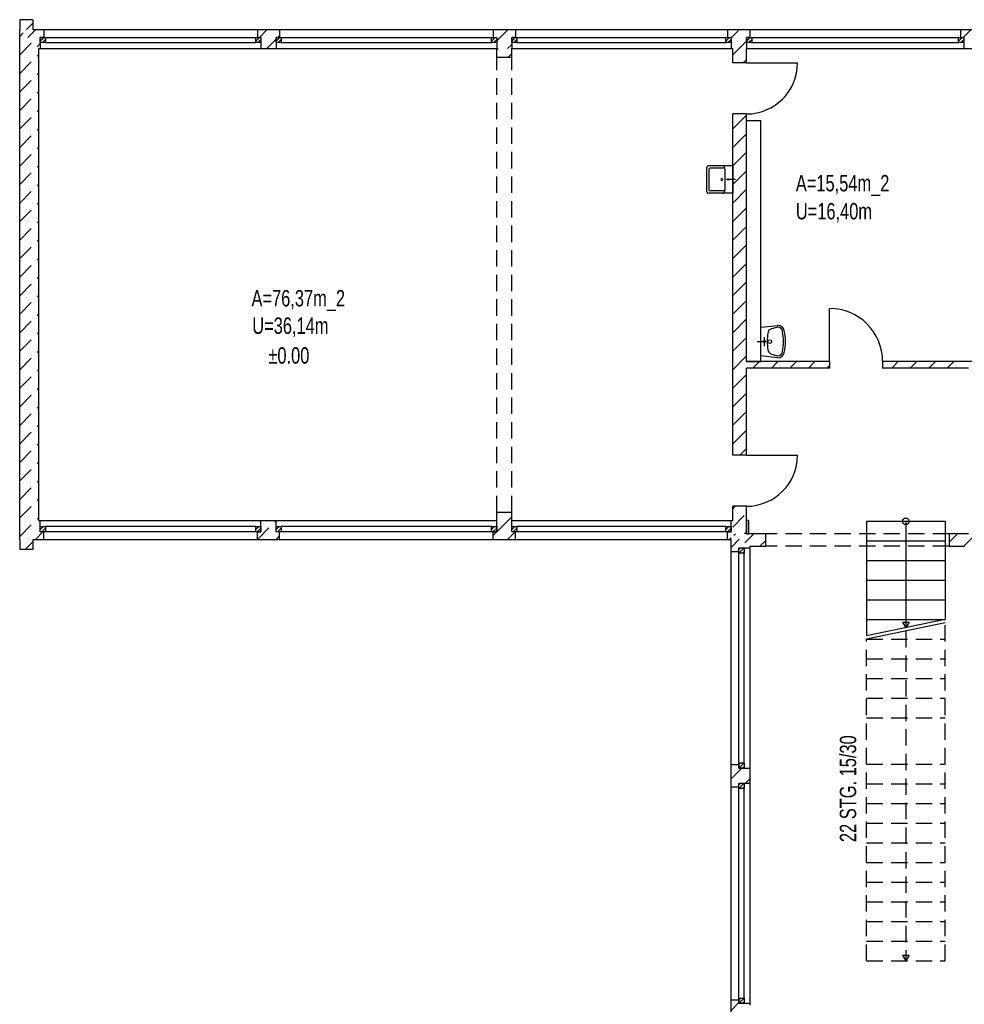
# Model space of a CAD drawing. Header units: metres. Extents: x 940 to 7099, y 1241 to 5343.
# Tile 5 of 23: x 940 to 2383, y 3096 to 4600. Entities that reach past the tile are written whole.
import ezdxf
from ezdxf.enums import TextEntityAlignment as Align

# ---------------------------------------------------------------- set-up
doc = ezdxf.new("R2010")
doc.units = ezdxf.units.M
doc.header["$LTSCALE"] = 100
doc.header["$MEASUREMENT"] = 0
doc.linetypes.add('HIDDEN', pattern=[0.375, 0.25, -0.125])
for name, color, linetype in [('1', 2, 'Continuous'), ('108', 61, 'Continuous'), ('109', 61, 'Continuous'), ('20', 211, 'Continuous'), ('22', 211, 'Continuous'), ('30', 5, 'Continuous'), ('32', 2, 'Continuous'), ('36', 3, 'Continuous'), ('64', 1, 'Continuous'), ('67', 2, 'Continuous'), ('68', 211, 'Continuous'), ('69', 6, 'Continuous'), ('74', 6, 'Continuous')]:
    doc.layers.add(name, color=color, linetype=linetype)

msp = doc.modelspace()

# ---------------------------------------------------------------- linework, layer by layer
at = {"layer": '1', "linetype": 'Continuous'}
for p, q in [((2079.5, 3815), (2050, 3815)), ((2079.5, 3796), (2079.5, 3815)), ((2389, 3815), (2359.5, 3815)), ((2359.5, 3815), (2359.5, 3796)), ((2055.5, 3796), (2079.5, 3796)), ((2359.5, 3796), (2383.5, 3796))]:
    msp.add_line(p, q, dxfattribs=at)
at = {"layer": '108', "linetype": 'Continuous'}
for p, q in [((2233.5, 3834), (2233.5, 3659)), ((2233.5, 3834), (2353.5, 3834)), ((2233.5, 3834), (2353.5, 3834)), ((2293.5, 3834), (2293.5, 3671.5)), ((2353.5, 3834), (2353.5, 3684)), ((2233.5, 3804), (2353.5, 3804)), ((2233.5, 3774), (2353.5, 3774)), ((2233.5, 3744), (2353.5, 3744)), ((2233.5, 3714), (2353.5, 3714)), ((2353.5, 3684), (2233.5, 3659)), ((2233.5, 3684), (2353.5, 3684)), ((2353.5, 3679), (2233.5, 3654)), ((2288.5, 3680.1603), (2298.5, 3680.1603)), ((2288.5, 3680.1603), (2293.5, 3671.5)), ((2298.5, 3680.1603), (2293.5, 3671.5))]:
    msp.add_line(p, q, dxfattribs=at)
msp.add_circle((2293.5, 3834), 5, dxfattribs=at)
at = {"layer": '109', "linetype": 'HIDDEN'}
for p, q in [((2353.5, 3163), (2353.5, 3679)), ((2233.5, 3654), (2353.5, 3654)), ((2233.5, 3163), (2233.5, 3654)), ((2293.5, 3666.5), (2293.5, 3163)), ((2233.5, 3624), (2353.5, 3624)), ((2233.5, 3594), (2353.5, 3594)), ((2233.5, 3564), (2353.5, 3564)), ((2233.5, 3534), (2353.5, 3534)), ((2233.5, 3463), (2353.5, 3463)), ((2233.5, 3433), (2353.5, 3433)), ((2233.5, 3403), (2353.5, 3403)), ((2233.5, 3373), (2353.5, 3373)), ((2233.5, 3343), (2353.5, 3343)), ((2233.5, 3313), (2353.5, 3313)), ((2233.5, 3283), (2353.5, 3283)), ((2233.5, 3253), (2353.5, 3253)), ((2233.5, 3223), (2353.5, 3223)), ((2233.5, 3193), (2353.5, 3193)), ((2233.5, 3163), (2353.5, 3163)), ((2233.5, 3163), (2353.5, 3163)), ((2288.5, 3171.6603), (2298.5, 3171.6603)), ((2288.5, 3171.6603), (2293.5, 3163)), ((2298.5, 3171.6603), (2293.5, 3163))]:
    msp.add_line(p, q, dxfattribs=at)
at = {"layer": '20', "linetype": 'Continuous'}
for p, q in [((952.3066, 4572.6934), (964.6133, 4585)), ((2026.49, 4572.0744), (2039.4156, 4585)), ((966.4488, 4558.5512), (971.51, 4563.6124)), ((1669, 4553.9957), (1671.0043, 4556)), ((2029, 4546.3001), (2038.6999, 4556)), ((2038.6999, 4556), (2050.01, 4567.3101)), ((1686.2886, 4543), (1691.5, 4548.2114)), ((2044.9841, 4534), (2050, 4539.0159)), ((2029, 4433.1631), (2050, 4454.1631)), ((2029, 4404.8788), (2050, 4425.8788)), ((2029, 4376.5945), (2050, 4397.5945)), ((2029, 4348.3102), (2050, 4369.3102)), ((2029, 4320.026), (2050, 4341.026)), ((2029, 4291.7417), (2050, 4312.7417)), ((2029, 4263.4574), (2050, 4284.4574)), ((2029, 4235.1732), (2050, 4256.1732)), ((2029, 4206.8889), (2050, 4227.8889)), ((2029, 4178.6046), (2050, 4199.6046)), ((2029, 4150.3203), (2050, 4171.3203)), ((2029, 4122.0361), (2050, 4143.0361)), ((2029, 4093.7518), (2050, 4114.7518)), ((2029, 4065.4675), (2050, 4086.4675)), ((2059.8167, 4068), (2069.8167, 4078)), ((2088.101, 4068), (2098.101, 4078)), ((2116.3853, 4068), (2126.3853, 4078)), ((2144.6696, 4068), (2154.6696, 4078)), ((2172.9538, 4068), (2177, 4072.0462)), ((2029, 4037.1833), (2050, 4058.1833)), ((2029, 4008.899), (2050, 4029.899)), ((2029, 3980.6147), (2050, 4001.6147)), ((2029, 3952.3304), (2050, 3973.3304)), ((2039.9538, 3935), (2050, 3945.0462)), ((1668.51, 3818.1146), (1685.3954, 3835)), ((1669, 3846.8889), (1670.1111, 3848)), ((1685.3954, 3835), (1691.5, 3841.1046)), ((1663.01, 3812.6146), (1668.3954, 3818)), ((1684.6797, 3806), (1696.6797, 3818)), ((2024.0909, 3806), (2026.7273, 3808.6364)), ((2030.482, 3812.3911), (2033.0909, 3815)), ((2047.5704, 3801.1952), (2061.3752, 3815)), ((2070.6595, 3796), (2079.5, 3804.8405)), ((2359.5, 3801.9978), (2372.5022, 3815)), ((2381.7864, 3796), (2400.7864, 3815)), ((2026.5, 3440.7136), (2043.0364, 3457.25)), ((2048.3207, 3434.25), (2055.5, 3441.4293))]:
    msp.add_line(p, q, dxfattribs=at)
at = {"layer": '22', "linetype": 'HIDDEN'}
for p, q in [((950.4711, 4585), (960, 4594.5289)), ((940, 4574.5289), (945.2356, 4579.7644)), ((1306.1667, 4573), (1318.1667, 4585)), ((1334.4509, 4573), (1337.01, 4575.5591)), ((1668.51, 4567.6478), (1685.8622, 4585)), ((2380.969, 4573), (2392.969, 4585)), ((940, 4546.2446), (959.3777, 4565.6223)), ((1317.4509, 4556), (1331.51, 4570.0591)), ((1685.1465, 4556), (1691.51, 4562.3635)), ((940, 4517.9603), (969, 4546.9603)), ((940, 4489.676), (969, 4518.676)), ((940, 4461.3918), (969, 4490.3918)), ((940, 4433.1075), (969, 4462.1075)), ((940, 4404.8232), (969, 4433.8232)), ((940, 4376.539), (969, 4405.539)), ((940, 4348.2547), (969, 4377.2547)), ((940, 4319.9704), (969, 4348.9704)), ((940, 4291.6861), (969, 4320.6861)), ((940, 4263.4019), (969, 4292.4019)), ((940, 4235.1176), (969, 4264.1176)), ((940, 4206.8333), (969, 4235.8333)), ((940, 4178.5491), (969, 4207.5491)), ((940, 4150.2648), (969, 4179.2648)), ((940, 4121.9805), (969, 4150.9805)), ((940, 4093.6962), (969, 4122.6962)), ((940, 4065.412), (969, 4094.412)), ((2271.9488, 4068), (2281.9488, 4078)), ((2300.233, 4068), (2310.233, 4078)), ((2328.5173, 4068), (2338.5173, 4078)), ((2356.8016, 4068), (2366.8016, 4078)), ((940, 4037.1277), (969, 4066.1277)), ((940, 4008.8434), (969, 4037.8434)), ((940, 3980.5592), (969, 4009.5592)), ((940, 3952.2749), (969, 3981.2749)), ((940, 3923.9906), (969, 3952.9906)), ((940, 3895.7063), (969, 3924.7063)), ((940, 3867.4221), (969, 3896.4221)), ((940, 3839.1378), (969, 3868.1378)), ((2029, 3853.3355), (2032.6645, 3857)), ((940, 3810.8535), (969, 3839.8535)), ((1303.01, 3806.168), (1331.51, 3834.668)), ((2029, 3825.0512), (2050, 3846.0512)), ((963.4307, 3806), (975.4307, 3818)), ((1331.1263, 3806), (1337.01, 3811.8837)), ((2026.5, 3794.267), (2039.0262, 3806.7932)), ((2047.233, 3815), (2050, 3817.767)), ((948.4307, 3791), (960, 3802.5693)), ((2054.0173, 3793.5), (2055.5, 3794.9827)), ((2026.5, 3087.1602), (2038.5, 3099.1602))]:
    msp.add_line(p, q, dxfattribs=at)
at = {"layer": '32', "color": 7, "linetype": 'Continuous'}
for p, q in [((960, 4600), (940, 4600)), ((940, 4600), (940, 4585)), ((960, 4600), (960, 4585)), ((940, 3806), (940, 4585)), ((960, 4585), (977.01, 4585)), ((1303.01, 4585), (1337.01, 4585)), ((1663.01, 4585), (1697.01, 4585)), ((2020.99, 4585), (2054.99, 4585)), ((2377, 4585), (2411, 4585)), ((969, 4556), (971.51, 4556)), ((969, 3835), (969, 4556)), ((1308.51, 4556), (1331.51, 4556)), ((1668.51, 4556), (1669, 4556)), ((1669, 4543), (1669, 4556)), ((1691.5, 4543), (1691.5, 4556)), ((1691.5, 4556), (1691.51, 4556)), ((2026.49, 4556), (2029, 4556)), ((2029, 4534), (2029, 4556)), ((2050, 4534), (2050, 4556)), ((2050, 4556), (2050.01, 4556)), ((2381.98, 4556), (2405.5, 4556)), ((2029, 3935), (2029, 4456)), ((2050, 4078), (2050, 4456)), ((2050, 4446), (2072, 4446)), ((2050, 4078), (2050, 4446)), ((2072, 4078), (2072, 4446)), ((2050, 4078), (2072, 4078)), ((2177, 4078), (2050, 4078)), ((2537, 4078), (2258, 4078)), ((2177, 4068), (2050, 4068)), ((2050, 3935), (2050, 4068)), ((2389, 4068), (2258, 4068)), ((2029, 3835), (2029, 3857)), ((2050, 3815), (2050, 3857)), ((971.51, 3835), (969, 3835)), ((1331.51, 3835), (1308.51, 3835)), ((1669, 3835), (1668.51, 3835)), ((1669, 3835), (1669, 3848)), ((1691.5, 3835), (1691.5, 3848)), ((1691.51, 3835), (1691.5, 3835)), ((2029, 3835), (2026.49, 3835)), ((2050, 3836), (2050, 3815)), ((2050, 3836), (2053, 3836)), ((2053, 3836), (2053, 3815)), ((940, 3806), (940, 3791)), ((977.01, 3806), (960, 3806)), ((960, 3806), (960, 3791)), ((1337.01, 3806), (1303.01, 3806)), ((1697.01, 3806), (1663.01, 3806)), ((2026.5, 3806), (2020.99, 3806)), ((2026.5, 3788), (2026.5, 3806)), ((2050, 3815), (2053, 3815)), ((960, 3791), (940, 3791)), ((2055.5, 3793.5), (2055.5, 3796)), ((2026.5, 3428.75), (2026.5, 3462.75)), ((2055.5, 3434.25), (2055.5, 3457.25)), ((2026.5, 3069.5), (2026.5, 3103.5)), ((2055.5, 3095), (2055.5, 3098))]:
    msp.add_line(p, q, dxfattribs=at)
at = {"layer": '36', "linetype": 'Continuous'}
for p, q in [((2029, 4377), (1992.6, 4377)), ((2029, 4377), (2029, 4335)), ((1989.1, 4373.5), (1989.1, 4338.5)), ((1992.6, 4371.75), (1992.6, 4356)), ((2015, 4373.5), (1994.35, 4373.5)), ((2016.75, 4371.75), (2016.75, 4356)), ((1992.6, 4356), (1992.6, 4340.25)), ((2016.75, 4356), (2016.75, 4339.375)), ((2033.375, 4356), (2019.375, 4356)), ((2029, 4335), (1992.6, 4335)), ((2015, 4338.5), (1994.35, 4338.5)), ((2071.9027, 4130.5), (2098.0277, 4133.25)), ((2071.9027, 4086.5), (2071.9027, 4130.5)), ((2098.0277, 4130.5), (2088.4027, 4127.75)), ((2066.4027, 4108.5), (2080.1527, 4108.5)), ((2077.4027, 4101.625), (2077.4027, 4115.375)), ((2098.0277, 4083.75), (2071.9027, 4086.5)), ((2088.4027, 4089.25), (2098.0277, 4086.5))]:
    msp.add_line(p, q, dxfattribs=at)
for centre, radius in [((2077.4027, 4108.5), 1.375), ((2085.6527, 4108.5), 2.75)]:
    msp.add_circle(centre, radius, dxfattribs=at)
for centre, radius, start, end in [((1992.6, 4373.5), 3.5, 90, 180), ((2013.25, 4373.5), 3.5, 0, 90), ((1994.35, 4371.75), 1.75, 90, 180), ((2015, 4371.75), 1.75, 0, 90), ((2012.375, 4356), 1.75, 0, 180), ((2012.375, 4356), 1.75, 180, 0), ((2022, 4356), 0.875, 0, 180), ((2022, 4356), 0.875, 180, 0), ((1992.6, 4338.5), 3.5, 180, 270), ((1994.35, 4340.25), 1.75, 180, 270), ((2013.25, 4338.5), 3.5, 270, 0), ((2015, 4340.25), 1.75, 270, 0), ((2144.7777, 4108.5), 63.1004, 168.6901, 191.3099), ((2089.7777, 4120.875), 7.0112, 101.3099, 180), ((2098.0277, 4123.625), 9.7227, 8.1301, 90), ((2098.0277, 4123.625), 6.875, 0, 90), ((2036.1527, 4108.5), 70.3941, 347.5926, 12.4074), ((2036.1527, 4108.5), 73.3792, 347.0054, 12.9946), ((2089.7777, 4096.125), 6.875, 180, 260.5377), ((2098.0277, 4093.375), 6.875, 270, 0), ((2098.0277, 4093.375), 9.625, 270, 351.8699)]:
    msp.add_arc(centre, radius, start, end, dxfattribs=at)
at = {"layer": '64', "color": 7, "linetype": 'Continuous'}
for p, q in [((977.01, 4573), (971.51, 4573)), ((971.51, 4573), (971.51, 4556)), ((977.01, 4585), (977.01, 4573)), ((1303.01, 4585), (1303.01, 4573)), ((1303.01, 4573), (1308.51, 4573)), ((1308.51, 4573), (1308.51, 4556)), ((1337.01, 4573), (1331.51, 4573)), ((1331.51, 4573), (1331.51, 4556)), ((1337.01, 4585), (1337.01, 4573)), ((1663.01, 4585), (1663.01, 4573)), ((1663.01, 4573), (1668.51, 4573)), ((1668.51, 4573), (1668.51, 4556)), ((1697.01, 4573), (1691.51, 4573)), ((1691.51, 4573), (1691.51, 4556)), ((1697.01, 4585), (1697.01, 4573)), ((2020.99, 4585), (2020.99, 4573)), ((2020.99, 4573), (2026.49, 4573)), ((2026.49, 4573), (2026.49, 4556)), ((2054.99, 4573), (2050.01, 4573)), ((2050.01, 4573), (2050.01, 4556)), ((2054.99, 4585), (2054.99, 4573)), ((2377, 4585), (2377, 4573)), ((2377, 4573), (2381.98, 4573)), ((2381.98, 4573), (2381.98, 4556)), ((1669, 4543), (1691.5, 4543)), ((2050, 4534), (2029, 4534)), ((2050, 4456), (2029, 4456)), ((2177, 4078), (2177, 4068)), ((2258, 4078), (2258, 4068)), ((2050, 3935), (2029, 3935)), ((2050, 3857), (2029, 3857)), ((971.51, 3818), (971.51, 3835)), ((1308.51, 3818), (1308.51, 3835)), ((1331.51, 3818), (1331.51, 3835)), ((1668.51, 3818), (1668.51, 3835)), ((1669, 3848), (1691.5, 3848)), ((1691.51, 3818), (1691.51, 3835)), ((2026.49, 3818), (2026.49, 3835)), ((977.01, 3818), (971.51, 3818)), ((977.01, 3806), (977.01, 3818)), ((1303.01, 3806), (1303.01, 3818)), ((1303.01, 3818), (1308.51, 3818)), ((1337.01, 3818), (1331.51, 3818)), ((1337.01, 3806), (1337.01, 3818)), ((1663.01, 3806), (1663.01, 3818)), ((1663.01, 3818), (1668.51, 3818)), ((1697.01, 3818), (1691.51, 3818)), ((1697.01, 3806), (1697.01, 3818)), ((2020.99, 3806), (2020.99, 3818)), ((2020.99, 3818), (2026.49, 3818)), ((2038.5, 3788), (2038.5, 3793.5)), ((2038.5, 3793.5), (2055.5, 3793.5)), ((2026.5, 3788), (2038.5, 3788)), ((2026.5, 3462.75), (2038.5, 3462.75)), ((2038.5, 3462.75), (2038.5, 3457.25)), ((2038.5, 3457.25), (2055.5, 3457.25)), ((2026.5, 3428.75), (2038.5, 3428.75)), ((2038.5, 3428.75), (2038.5, 3434.25)), ((2038.5, 3434.25), (2055.5, 3434.25)), ((2026.5, 3103.5), (2038.5, 3103.5)), ((2038.5, 3103.5), (2038.5, 3098)), ((2038.5, 3098), (2055.5, 3098))]:
    msp.add_line(p, q, dxfattribs=at)
at = {"layer": '67', "linetype": 'Continuous'}
for p, q in [((971.51, 4573), (979.51, 4573)), ((971.51, 4565), (971.51, 4573)), ((977.01, 4585), (1303.01, 4585)), ((977.01, 4573), (1303.01, 4573)), ((979.51, 4573), (979.51, 4565)), ((979.51, 4573), (1300.51, 4573)), ((1300.51, 4573), (1308.51, 4573)), ((1300.51, 4565), (1300.51, 4573)), ((1308.51, 4573), (1308.51, 4565)), ((1331.51, 4573), (1339.51, 4573)), ((1331.51, 4565), (1331.51, 4573)), ((1337.01, 4585), (1663.01, 4585)), ((1337.01, 4573), (1663.01, 4573)), ((1339.51, 4573), (1339.51, 4565)), ((1339.51, 4573), (1660.51, 4573)), ((1660.51, 4573), (1668.51, 4573)), ((1660.51, 4565), (1660.51, 4573)), ((1668.51, 4573), (1668.51, 4565)), ((1691.51, 4573), (1699.51, 4573)), ((1691.51, 4565), (1691.51, 4573)), ((1697.01, 4585), (2020.99, 4585)), ((1697.01, 4573), (2020.99, 4573)), ((1699.51, 4573), (1699.51, 4565)), ((1699.51, 4573), (2018.49, 4573)), ((2018.49, 4573), (2026.49, 4573)), ((2018.49, 4565), (2018.49, 4573)), ((2026.49, 4573), (2026.49, 4565)), ((2050.01, 4573), (2058.01, 4573)), ((2050.01, 4565), (2050.01, 4573)), ((2054.99, 4585), (2377, 4585)), ((2054.99, 4573), (2377, 4573)), ((2058.01, 4573), (2058.01, 4565)), ((2058.01, 4573), (2373.98, 4573)), ((2373.98, 4573), (2381.98, 4573)), ((2373.98, 4565), (2373.98, 4573)), ((2381.98, 4573), (2381.98, 4565)), ((979.51, 4565), (971.51, 4565)), ((971.51, 4556), (1308.51, 4556)), ((979.51, 4565), (1300.51, 4565)), ((1308.51, 4565), (1300.51, 4565)), ((1339.51, 4565), (1331.51, 4565)), ((1331.51, 4556), (1668.51, 4556)), ((1339.51, 4565), (1660.51, 4565)), ((1668.51, 4565), (1660.51, 4565)), ((1699.51, 4565), (1691.51, 4565)), ((1691.51, 4556), (2026.49, 4556)), ((1699.51, 4565), (2018.49, 4565)), ((2026.49, 4565), (2018.49, 4565)), ((2058.01, 4565), (2050.01, 4565)), ((2050.01, 4556), (2381.98, 4556)), ((2058.01, 4565), (2373.98, 4565)), ((2381.98, 4565), (2373.98, 4565)), ((2050, 4534), (2128, 4534)), ((2177, 4078), (2177, 4159)), ((2050, 3935), (2128, 3935)), ((1308.51, 3835), (971.51, 3835)), ((1668.51, 3835), (1331.51, 3835)), ((2026.49, 3835), (1691.51, 3835)), ((971.51, 3818), (971.51, 3826)), ((971.51, 3826), (979.51, 3826)), ((979.51, 3826), (979.51, 3818)), ((1300.51, 3826), (979.51, 3826)), ((1300.51, 3818), (1300.51, 3826)), ((1300.51, 3826), (1308.51, 3826)), ((1308.51, 3826), (1308.51, 3818)), ((1331.51, 3818), (1331.51, 3826)), ((1331.51, 3826), (1339.51, 3826)), ((1339.51, 3826), (1339.51, 3818)), ((1660.51, 3826), (1339.51, 3826)), ((1660.51, 3818), (1660.51, 3826)), ((1660.51, 3826), (1668.51, 3826)), ((1668.51, 3826), (1668.51, 3818)), ((1691.51, 3818), (1691.51, 3826)), ((1691.51, 3826), (1699.51, 3826)), ((1699.51, 3826), (1699.51, 3818)), ((2018.49, 3826), (1699.51, 3826)), ((2018.49, 3818), (2018.49, 3826)), ((2018.49, 3826), (2026.49, 3826)), ((2026.49, 3826), (2026.49, 3818)), ((979.51, 3818), (971.51, 3818)), ((1303.01, 3818), (977.01, 3818)), ((1303.01, 3806), (977.01, 3806)), ((1300.51, 3818), (979.51, 3818)), ((1308.51, 3818), (1300.51, 3818)), ((1339.51, 3818), (1331.51, 3818)), ((1663.01, 3818), (1337.01, 3818)), ((1663.01, 3806), (1337.01, 3806)), ((1660.51, 3818), (1339.51, 3818)), ((1668.51, 3818), (1660.51, 3818)), ((1699.51, 3818), (1691.51, 3818)), ((2020.99, 3818), (1697.01, 3818)), ((2020.99, 3806), (1697.01, 3806)), ((2018.49, 3818), (1699.51, 3818)), ((2026.49, 3818), (2018.49, 3818)), ((2038.5, 3785.5), (2038.5, 3793.5)), ((2038.5, 3793.5), (2046.5, 3793.5)), ((2046.5, 3793.5), (2046.5, 3785.5)), ((2055.5, 3457.25), (2055.5, 3793.5)), ((2026.5, 3462.75), (2026.5, 3788)), ((2038.5, 3462.75), (2038.5, 3788)), ((2046.5, 3785.5), (2038.5, 3785.5)), ((2038.5, 3465.25), (2038.5, 3785.5)), ((2046.5, 3465.25), (2046.5, 3785.5)), ((2038.5, 3457.25), (2038.5, 3465.25)), ((2038.5, 3465.25), (2046.5, 3465.25)), ((2046.5, 3465.25), (2046.5, 3457.25)), ((2046.5, 3457.25), (2038.5, 3457.25)), ((2026.5, 3103.5), (2026.5, 3428.75)), ((2038.5, 3426.25), (2038.5, 3434.25)), ((2038.5, 3434.25), (2046.5, 3434.25)), ((2038.5, 3103.5), (2038.5, 3428.75)), ((2046.5, 3434.25), (2046.5, 3426.25)), ((2055.5, 3098), (2055.5, 3434.25)), ((2046.5, 3426.25), (2038.5, 3426.25)), ((2038.5, 3106), (2038.5, 3426.25)), ((2046.5, 3106), (2046.5, 3426.25)), ((2038.5, 3098), (2038.5, 3106)), ((2038.5, 3106), (2046.5, 3106)), ((2046.5, 3098), (2038.5, 3098)), ((2046.5, 3106), (2046.5, 3098))]:
    msp.add_line(p, q, dxfattribs=at)
for centre, radius, start, end in [((2050, 4534), 78, 270, 0), ((2177, 4078), 81, 0, 90), ((2050, 3935), 78, 270, 0)]:
    msp.add_arc(centre, radius, start, end, dxfattribs=at)
at = {"layer": '68', "linetype": 'Continuous'}
for p, q in [((971.51, 4567.3431), (977.1669, 4573)), ((1300.51, 4567.3431), (1306.1669, 4573)), ((1331.51, 4567.3431), (1337.1669, 4573)), ((1660.51, 4567.3431), (1666.1669, 4573)), ((1691.51, 4567.3431), (1697.1669, 4573)), ((2018.49, 4567.3431), (2024.1469, 4573)), ((2050.01, 4567.3431), (2055.6669, 4573)), ((2373.98, 4567.3431), (2379.6369, 4573)), ((974.8237, 4565), (979.51, 4569.6863)), ((1303.8237, 4565), (1308.51, 4569.6863)), ((1334.8237, 4565), (1339.51, 4569.6863)), ((1663.8237, 4565), (1668.51, 4569.6863)), ((1694.8237, 4565), (1699.51, 4569.6863)), ((2021.8037, 4565), (2026.49, 4569.6863)), ((2053.3237, 4565), (2058.01, 4569.6863)), ((2377.2937, 4565), (2381.98, 4569.6863)), ((971.51, 3821.3137), (976.1963, 3826)), ((973.8531, 3818), (979.51, 3823.6569)), ((1300.51, 3821.3137), (1305.1963, 3826)), ((1302.8531, 3818), (1308.51, 3823.6569)), ((1331.51, 3821.3137), (1336.1963, 3826)), ((1333.8531, 3818), (1339.51, 3823.6569)), ((1660.51, 3821.3137), (1665.1963, 3826)), ((1662.8531, 3818), (1668.51, 3823.6569)), ((1691.51, 3821.3137), (1696.1963, 3826)), ((1693.8531, 3818), (1699.51, 3823.6569)), ((2018.49, 3821.3137), (2023.1763, 3826)), ((2020.8331, 3818), (2026.49, 3823.6569)), ((2038.5, 3785.5), (2046.5, 3793.5)), ((2038.5, 3791.1569), (2040.8431, 3793.5)), ((2044.1569, 3785.5), (2046.5, 3787.8431)), ((2038.5, 3457.25), (2046.5, 3465.25)), ((2038.5, 3462.9069), (2040.8431, 3465.25)), ((2044.1569, 3457.25), (2046.5, 3459.5931)), ((2038.5, 3426.25), (2046.5, 3434.25)), ((2038.5, 3431.9069), (2040.8431, 3434.25)), ((2044.1569, 3426.25), (2046.5, 3428.5931)), ((2038.5, 3098), (2046.5, 3106)), ((2038.5, 3103.6569), (2040.8431, 3106)), ((2044.1569, 3098), (2046.5, 3100.3431))]:
    msp.add_line(p, q, dxfattribs=at)
at = {"layer": '69', "linetype": 'HIDDEN'}
for p, q in [((1669, 3848), (1669, 4543)), ((1691.5, 3848), (1691.5, 4543))]:
    msp.add_line(p, q, dxfattribs=at)
at = {"layer": '74', "linetype": 'HIDDEN'}
for p, q in [((2359.5, 3815), (2079.5, 3815)), ((2359.5, 3796), (2079.5, 3796))]:
    msp.add_line(p, q, dxfattribs=at)

# ---------------------------------------------------------------- texts
at = {"layer": '30', "width": 0.75}
for s, p in [('A=15,54m_2', (2125.3953, 4337.8407)), ('U=16,40m', (2125.3953, 4295.0375)), ('A=76,37m_2', (1294.0291, 4162.1691)), ('U=36,14m', (1295.2185, 4120.2576))]:
    msp.add_text(s, height=25, dxfattribs=at).set_placement(p)
msp.add_text('%%p0.00', height=25, dxfattribs=at).set_placement((1351.1187, 4074.7792), align=Align.CENTER)
at = {"layer": '69', "width": 0.01}
msp.add_text('`END=0;`', height=0.0001, dxfattribs=at).set_placement((1691.5, 3848))
at = {"layer": '69', "width": 0.75}
msp.add_text('22 STG. 15/30', height=25, rotation=90, dxfattribs=at).set_placement((2217.5711, 3344.1973))

doc.saveas('drawing.dxf')
